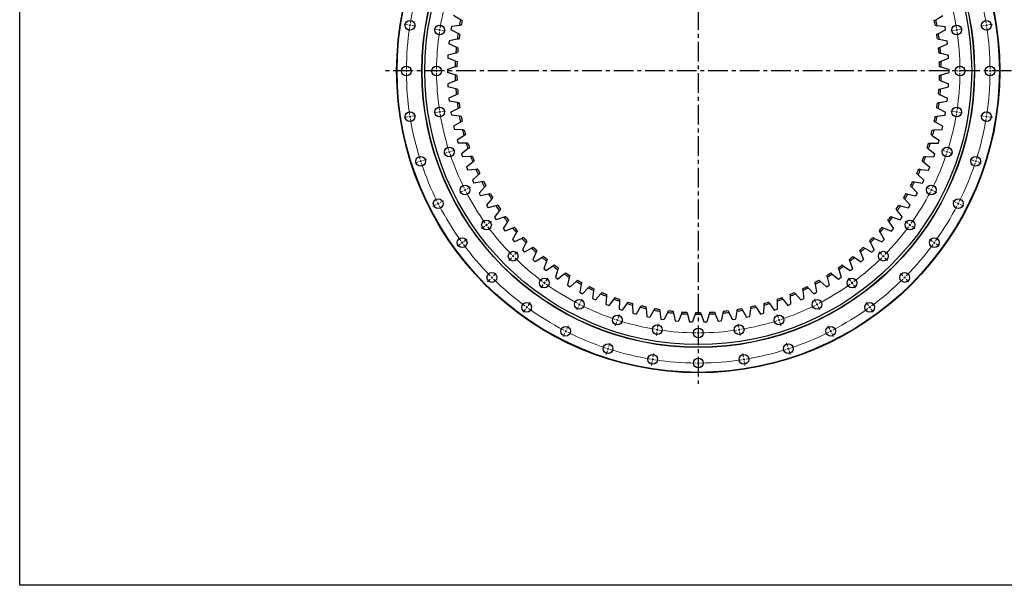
# Model space of a CAD drawing. Header units: millimetres. Extents: x -223 to 6478, y 4722 to 9797.
# Tile 1 of 9: x -223 to 2000, y 4722 to 5998. Entities that reach past the tile are written whole.
import ezdxf

# ---------------------------------------------------------------- set-up
doc = ezdxf.new("R2010")
doc.units = ezdxf.units.MM
doc.header["$LTSCALE"] = 20
doc.linetypes.add('CENTER', pattern=[10.16, 6.35, -1.27, 1.27, -1.27])

msp = doc.modelspace()

# ---------------------------------------------------------------- linework, layer by layer
at = {"linetype": 'CENTER', "ltscale": 0.35}
for p, q in [((1309.2, 6588.8), (1309.2, 5176.7)), ((2016.3, 5882.8), (602.1, 5882.8))]:
    msp.add_line(p, q, dxfattribs=at)
at = {"color": 7, "linetype": 'Continuous', "lineweight": 25}
for p, q in [((772.5, 5998.4), (756.8, 6007.6)), ((1845.9, 5998.4), (1861.5, 6007.6)), ((751.8, 5982.8), (750.6, 5975.8)), ((769.8, 5985.2), (751.8, 5982.8)), ((1848.6, 5985.2), (1866.6, 5982.8)), ((1867.8, 5975.8), (1866.6, 5982.8)), ((766.8, 5967.6), (750.6, 5975.8)), ((1851.6, 5967.6), (1867.8, 5975.8)), ((747, 5950.8), (746.2, 5943.8)), ((762.8, 5936.5), (746.2, 5943.8)), ((764.9, 5954.2), (747, 5950.8)), ((1853.5, 5954.2), (1871.4, 5950.8)), ((1855.6, 5936.5), (1872.2, 5943.8)), ((1872.2, 5943.8), (1871.4, 5950.8)), ((744.1, 5918.6), (743.7, 5911.5)), ((761.7, 5923), (744.1, 5918.6)), ((1856.7, 5923), (1874.3, 5918.6)), ((1874.7, 5911.5), (1874.3, 5918.6)), ((760.7, 5905.2), (743.7, 5911.5)), ((1857.7, 5905.2), (1874.7, 5911.5)), ((760.3, 5891.7), (742.9, 5886.3)), ((742.9, 5886.3), (742.9, 5879.2)), ((760.3, 5873.8), (742.9, 5879.2)), ((1858.1, 5891.7), (1875.5, 5886.3)), ((1858.1, 5873.8), (1875.5, 5879.2)), ((1875.5, 5879.2), (1875.5, 5886.3)), ((760.7, 5860.3), (743.7, 5854)), ((743.7, 5854), (744.1, 5846.9)), ((1857.7, 5860.3), (1874.7, 5854)), ((1874.3, 5846.9), (1874.7, 5854)), ((761.7, 5842.5), (744.1, 5846.9)), ((762.8, 5829.1), (746.2, 5821.7)), ((1855.6, 5829.1), (1872.2, 5821.7)), ((1856.7, 5842.5), (1874.3, 5846.9)), ((746.2, 5821.7), (747, 5814.7)), ((764.9, 5811.3), (747, 5814.7)), ((1853.5, 5811.3), (1871.4, 5814.7)), ((1871.4, 5814.7), (1872.2, 5821.7)), ((766.8, 5798), (750.6, 5789.7)), ((750.6, 5789.7), (751.8, 5782.7)), ((769.8, 5780.4), (751.8, 5782.7)), ((1848.6, 5780.4), (1866.6, 5782.7)), ((1851.6, 5798), (1867.8, 5789.7)), ((1866.6, 5782.7), (1867.8, 5789.7)), ((772.5, 5767.1), (756.8, 5758)), ((1845.9, 5767.1), (1861.5, 5758)), ((756.8, 5758), (758.5, 5751)), ((776.6, 5749.7), (758.5, 5751)), ((780, 5736.7), (764.9, 5726.6)), ((1838.4, 5736.7), (1853.5, 5726.6)), ((1841.8, 5749.7), (1859.9, 5751)), ((1859.9, 5751), (1861.5, 5758)), ((764.9, 5726.6), (766.9, 5719.8)), ((785, 5719.5), (766.9, 5719.8)), ((1833.4, 5719.5), (1851.5, 5719.8)), ((1851.5, 5719.8), (1853.5, 5726.6)), ((789.2, 5706.7), (774.7, 5695.8)), ((774.7, 5695.8), (777.1, 5689.1)), ((1829.2, 5706.7), (1843.7, 5695.8)), ((1841.3, 5689.1), (1843.7, 5695.8)), ((795.2, 5689.9), (777.1, 5689.1)), ((800.1, 5677.3), (786.2, 5665.6)), ((1818.3, 5677.3), (1832.2, 5665.6)), ((1823.2, 5689.9), (1841.3, 5689.1)), ((786.2, 5665.6), (789, 5659.1)), ((807, 5660.8), (789, 5659.1)), ((812.6, 5648.6), (799.5, 5636.1)), ((1805.7, 5648.6), (1818.9, 5636.1)), ((1811.3, 5660.8), (1829.4, 5659.1)), ((1829.4, 5659.1), (1832.2, 5665.6)), ((799.5, 5636.1), (802.6, 5629.7)), ((820.5, 5632.5), (802.6, 5629.7)), ((1797.9, 5632.5), (1815.8, 5629.7)), ((1815.8, 5629.7), (1818.9, 5636.1)), ((826.8, 5620.6), (814.4, 5607.4)), ((814.4, 5607.4), (817.9, 5601.2)), ((835.6, 5605.1), (817.9, 5601.2)), ((1782.8, 5605.1), (1800.5, 5601.2)), ((1791.6, 5620.6), (1804, 5607.4)), ((1800.5, 5601.2), (1804, 5607.4)), ((842.6, 5593.5), (830.9, 5579.6)), ((1775.8, 5593.5), (1787.5, 5579.6)), ((830.9, 5579.6), (834.7, 5573.6)), ((852.2, 5578.5), (834.7, 5573.6)), ((859.9, 5567.3), (849, 5552.8)), ((1758.5, 5567.3), (1769.4, 5552.8)), ((1766.2, 5578.5), (1783.7, 5573.6)), ((1783.7, 5573.6), (1787.5, 5579.6)), ((849, 5552.8), (853.2, 5547)), ((870.4, 5552.9), (853.2, 5547)), ((878.6, 5542.2), (868.6, 5527)), ((1739.8, 5542.2), (1749.8, 5527)), ((1748, 5552.9), (1765.2, 5547)), ((1765.2, 5547), (1769.4, 5552.8)), ((868.6, 5527), (873.1, 5521.6)), ((889.9, 5528.4), (873.1, 5521.6)), ((898.7, 5518.2), (889.6, 5502.5)), ((1719.7, 5518.2), (1728.8, 5502.5)), ((1728.5, 5528.4), (1745.3, 5521.6)), ((1745.3, 5521.6), (1749.8, 5527)), ((889.6, 5502.5), (894.4, 5497.2)), ((910.8, 5505), (894.4, 5497.2)), ((920.2, 5495.3), (912, 5479.1)), ((1698.2, 5495.3), (1706.4, 5479.1)), ((1707.6, 5505), (1724, 5497.2)), ((1724, 5497.2), (1728.8, 5502.5)), ((912, 5479.1), (917.1, 5474.2)), ((933, 5482.9), (917.1, 5474.2)), ((943, 5473.8), (935.7, 5457.1)), ((1675.4, 5473.8), (1682.7, 5457.1)), ((1685.4, 5482.9), (1701.3, 5474.2)), ((1701.3, 5474.2), (1706.4, 5479.1)), ((935.7, 5457.1), (941.1, 5452.5)), ((956.5, 5462.1), (941.1, 5452.5)), ((966.9, 5453.5), (960.6, 5436.5)), ((1651.5, 5453.5), (1657.8, 5436.5)), ((1661.9, 5462.1), (1677.3, 5452.5)), ((1677.3, 5452.5), (1682.7, 5457.1)), ((960.6, 5436.5), (966.2, 5432.2)), ((981.1, 5442.6), (966.2, 5432.2)), ((992, 5434.7), (986.6, 5417.3)), ((1626.4, 5434.7), (1631.7, 5417.3)), ((1637.3, 5442.6), (1652.2, 5432.2)), ((1652.2, 5432.2), (1657.8, 5436.5)), ((986.6, 5417.3), (992.5, 5413.3)), ((1006.7, 5424.6), (992.5, 5413.3)), ((1018.1, 5417.3), (1013.7, 5399.7)), ((1033.4, 5408.1), (1019.8, 5396)), ((1585, 5408.1), (1598.6, 5396)), ((1600.3, 5417.3), (1604.7, 5399.7)), ((1611.7, 5424.6), (1625.9, 5413.3)), ((1625.9, 5413.3), (1631.7, 5417.3)), ((1013.7, 5399.7), (1019.8, 5396)), ((1045.1, 5401.4), (1041.8, 5383.6)), ((1041.8, 5383.6), (1048.1, 5380.3)), ((1060.9, 5393.1), (1048.1, 5380.3)), ((1073, 5387.1), (1070.7, 5369.1)), ((1545.4, 5387.1), (1547.7, 5369.1)), ((1557.5, 5393.1), (1570.3, 5380.3)), ((1570.3, 5380.3), (1576.6, 5383.6)), ((1573.3, 5401.4), (1576.6, 5383.6)), ((1598.6, 5396), (1604.7, 5399.7)), ((1070.7, 5369.1), (1077.2, 5366.2)), ((1089.3, 5379.7), (1077.2, 5366.2)), ((1101.7, 5374.5), (1100.4, 5356.4)), ((1118.4, 5368), (1107.1, 5353.8)), ((1131.1, 5363.5), (1130.8, 5345.3)), ((1487.3, 5363.5), (1487.6, 5345.3)), ((1500, 5368), (1511.3, 5353.8)), ((1516.7, 5374.5), (1517.9, 5356.4)), ((1529.1, 5379.7), (1541.2, 5366.2)), ((1541.2, 5366.2), (1547.7, 5369.1)), ((1100.4, 5356.4), (1107.1, 5353.8)), ((1130.8, 5345.3), (1137.6, 5343.1)), ((1148.1, 5357.9), (1137.6, 5343.1)), ((1161, 5354.1), (1161.8, 5336)), ((1178.3, 5349.6), (1168.7, 5334.2)), ((1191.4, 5346.5), (1193.3, 5328.5)), ((1208.9, 5343), (1200.2, 5327.1)), ((1222.2, 5340.7), (1225.1, 5322.8)), ((1239.9, 5338.1), (1232.1, 5321.8)), ((1253.3, 5336.6), (1257.2, 5318.9)), ((1365.1, 5336.6), (1361.2, 5318.9)), ((1378.5, 5338.1), (1386.3, 5321.8)), ((1396.2, 5340.7), (1393.3, 5322.8)), ((1409.5, 5343), (1418.2, 5327.1)), ((1427, 5346.5), (1425.1, 5328.5)), ((1440.1, 5349.6), (1449.7, 5334.2)), ((1457.4, 5354.1), (1456.6, 5336)), ((1470.3, 5357.9), (1480.8, 5343.1)), ((1480.8, 5343.1), (1487.6, 5345.3)), ((1511.3, 5353.8), (1517.9, 5356.4)), ((1161.8, 5336), (1168.7, 5334.2)), ((1193.3, 5328.5), (1200.2, 5327.1)), ((1225.1, 5322.8), (1232.1, 5321.8)), ((1257.2, 5318.9), (1264.3, 5318.3)), ((1271.1, 5335.1), (1264.3, 5318.3)), ((1284.6, 5334.3), (1289.5, 5316.8)), ((1289.5, 5316.8), (1296.6, 5316.6)), ((1302.5, 5333.8), (1296.6, 5316.6)), ((1315.9, 5333.8), (1321.8, 5316.6)), ((1321.8, 5316.6), (1328.9, 5316.8)), ((1333.8, 5334.3), (1328.9, 5316.8)), ((1347.3, 5335.1), (1354.1, 5318.3)), ((1354.1, 5318.3), (1361.2, 5318.9)), ((1386.3, 5321.8), (1393.3, 5322.8)), ((1418.2, 5327.1), (1425.1, 5328.5)), ((1449.7, 5334.2), (1456.6, 5336))]:
    msp.add_line(p, q, dxfattribs=at)
at = {"color": 0, "linetype": 'Continuous', "lineweight": 18}
for p, q in [((653.4, 5986.6), (645, 5988)), ((658.3, 5985.8), (655.8, 5986.2)), ((658.3, 5985.8), (660.8, 5985.5)), ((663.2, 5985.1), (671.6, 5983.7)), ((1955.1, 5985.1), (1946.7, 5983.7)), ((1960.1, 5985.8), (1957.6, 5985.5)), ((1960.1, 5985.8), (1962.6, 5986.2)), ((1965, 5986.6), (1973.4, 5988)), ((720.5, 5976), (712.1, 5977.3)), ((725.5, 5975.2), (723, 5975.6)), ((725.5, 5975.2), (727.9, 5974.8)), ((730.4, 5974.4), (738.8, 5973.1)), ((1888, 5974.4), (1879.6, 5973.1)), ((1892.9, 5975.2), (1890.5, 5974.8)), ((1892.9, 5975.2), (1895.4, 5975.6)), ((1897.9, 5976), (1906.3, 5977.3)), ((645.2, 5882.8), (636.7, 5882.8)), ((650.2, 5882.8), (647.7, 5882.8)), ((650.2, 5882.8), (652.7, 5882.8)), ((655.2, 5882.8), (663.7, 5882.8)), ((713.2, 5882.8), (704.7, 5882.8)), ((718.2, 5882.8), (715.7, 5882.8)), ((718.2, 5882.8), (720.7, 5882.8)), ((723.2, 5882.8), (731.7, 5882.8)), ((1895.2, 5882.8), (1886.7, 5882.8)), ((1900.2, 5882.8), (1897.7, 5882.8)), ((1900.2, 5882.8), (1902.7, 5882.8)), ((1905.2, 5882.8), (1913.7, 5882.8)), ((1963.2, 5882.8), (1954.7, 5882.8)), ((1968.2, 5882.8), (1965.7, 5882.8)), ((1968.2, 5882.8), (1970.7, 5882.8)), ((1973.2, 5882.8), (1981.7, 5882.8)), ((663.2, 5780.4), (671.6, 5781.8)), ((720.5, 5789.5), (712.1, 5788.2)), ((725.5, 5790.3), (723, 5789.9)), ((725.5, 5790.3), (727.9, 5790.7)), ((730.4, 5791.1), (738.8, 5792.4)), ((1888, 5791.1), (1879.6, 5792.4)), ((1892.9, 5790.3), (1890.5, 5790.7)), ((1892.9, 5790.3), (1895.4, 5789.9)), ((1897.9, 5789.5), (1906.3, 5788.2)), ((1955.1, 5780.4), (1946.7, 5781.8)), ((653.4, 5778.9), (645, 5777.6)), ((658.3, 5779.7), (655.8, 5779.3)), ((658.3, 5779.7), (660.8, 5780.1)), ((1960.1, 5779.7), (1957.6, 5780.1)), ((1960.1, 5779.7), (1962.6, 5779.3)), ((1965, 5778.9), (1973.4, 5777.6)), ((742.4, 5698.6), (734.3, 5696)), ((747.1, 5700.1), (744.7, 5699.4)), ((747.1, 5700.1), (749.5, 5700.9)), ((751.9, 5701.7), (760, 5704.3)), ((1866.5, 5701.7), (1858.4, 5704.3)), ((1871.3, 5700.1), (1868.9, 5700.9)), ((1871.3, 5700.1), (1873.6, 5699.4)), ((1876, 5698.6), (1884.1, 5696)), ((677.7, 5677.6), (669.6, 5674.9)), ((682.5, 5679.1), (680.1, 5678.3)), ((682.5, 5679.1), (684.8, 5679.9)), ((687.2, 5680.7), (695.3, 5683.3)), ((1931.2, 5680.7), (1923.1, 5683.3)), ((1935.9, 5679.1), (1933.6, 5679.9)), ((1935.9, 5679.1), (1938.3, 5678.3)), ((1940.7, 5677.6), (1948.8, 5674.9)), ((778.2, 5612.2), (770.6, 5608.3)), ((782.6, 5614.4), (780.4, 5613.3)), ((782.6, 5614.4), (784.8, 5615.6)), ((787.1, 5616.7), (794.6, 5620.6)), ((1831.3, 5616.7), (1823.8, 5620.6)), ((1835.8, 5614.4), (1833.6, 5615.6)), ((1835.8, 5614.4), (1838, 5613.3)), ((1840.2, 5612.2), (1847.8, 5608.3)), ((717.6, 5581.3), (710, 5577.4)), ((722, 5583.6), (719.8, 5582.4)), ((722, 5583.6), (724.3, 5584.7)), ((726.5, 5585.8), (734.1, 5589.7)), ((1891.9, 5585.8), (1884.3, 5589.7)), ((1896.4, 5583.6), (1894.1, 5584.7)), ((1896.4, 5583.6), (1898.6, 5582.4)), ((1900.8, 5581.3), (1908.4, 5577.4)), ((831.1, 5535.4), (833.1, 5536.8)), ((835.1, 5538.3), (842, 5543.3)), ((1783.3, 5538.3), (1776.4, 5543.3)), ((1787.3, 5535.4), (1785.3, 5536.8)), ((827, 5532.4), (820.1, 5527.4)), ((831.1, 5535.4), (829, 5533.9)), ((1787.3, 5535.4), (1789.3, 5533.9)), ((1791.4, 5532.4), (1798.2, 5527.4)), ((772, 5492.5), (765.1, 5487.5)), ((776.1, 5495.4), (774, 5493.9)), ((776.1, 5495.4), (778.1, 5496.9)), ((780.1, 5498.3), (787, 5503.3)), ((1838.3, 5498.3), (1831.4, 5503.3)), ((1842.3, 5495.4), (1840.3, 5496.9)), ((1842.3, 5495.4), (1844.4, 5493.9)), ((1846.4, 5492.5), (1853.3, 5487.5)), ((894.8, 5468.4), (900.8, 5474.4)), ((1723.6, 5468.4), (1717.6, 5474.4)), ((887.8, 5461.3), (881.8, 5455.3)), ((891.3, 5464.9), (889.5, 5463.1)), ((891.3, 5464.9), (893.1, 5466.6)), ((1727.1, 5464.9), (1725.3, 5466.6)), ((1727.1, 5464.9), (1728.9, 5463.1)), ((1730.6, 5461.3), (1736.6, 5455.3)), ((846.7, 5420.3), (852.8, 5426.3)), ((1771.6, 5420.3), (1765.6, 5426.3)), ((839.7, 5413.2), (833.7, 5407.2)), ((843.2, 5416.8), (841.4, 5415)), ((843.2, 5416.8), (845, 5418.5)), ((961.8, 5404.6), (960.3, 5402.6)), ((961.8, 5404.6), (963.3, 5406.7)), ((964.8, 5408.7), (969.8, 5415.5)), ((1653.6, 5408.7), (1648.6, 5415.5)), ((1656.6, 5404.6), (1655.1, 5406.7)), ((1656.6, 5404.6), (1658, 5402.6)), ((1775.2, 5416.8), (1773.4, 5418.5)), ((1775.2, 5416.8), (1776.9, 5415)), ((1778.7, 5413.2), (1784.7, 5407.2)), ((958.9, 5400.6), (953.9, 5393.7)), ((1659.5, 5400.6), (1664.5, 5393.7)), ((924.8, 5353.7), (929.8, 5360.5)), ((1043.2, 5360.6), (1047, 5368.2)), ((1575.2, 5360.6), (1571.4, 5368.2)), ((1693.6, 5353.7), (1688.6, 5360.5)), ((918.9, 5345.6), (913.9, 5338.7)), ((921.8, 5349.6), (920.4, 5347.6)), ((921.8, 5349.6), (923.3, 5351.6)), ((1038.6, 5351.7), (1034.8, 5344.1)), ((1040.9, 5356.2), (1039.8, 5353.9)), ((1040.9, 5356.2), (1042, 5358.4)), ((1577.5, 5356.2), (1576.4, 5358.4)), ((1577.5, 5356.2), (1578.6, 5353.9)), ((1579.8, 5351.7), (1583.6, 5344.1)), ((1696.5, 5349.6), (1695.1, 5351.6)), ((1696.5, 5349.6), (1698, 5347.6)), ((1699.5, 5345.6), (1704.5, 5338.7)), ((1125, 5315.9), (1122.4, 5307.8)), ((1126.6, 5320.7), (1125.8, 5318.3)), ((1126.6, 5320.7), (1127.3, 5323.1)), ((1128.1, 5325.4), (1130.7, 5333.5)), ((1490.3, 5325.4), (1487.7, 5333.5)), ((1491.8, 5320.7), (1491.1, 5323.1)), ((1491.8, 5320.7), (1492.6, 5318.3)), ((1493.4, 5315.9), (1496, 5307.8)), ((1010, 5295.6), (1008.9, 5293.4)), ((1010, 5295.6), (1011.2, 5297.8)), ((1012.3, 5300), (1016.1, 5307.6)), ((1216, 5294.1), (1214.6, 5285.7)), ((1216.7, 5299), (1216.4, 5296.6)), ((1216.7, 5299), (1217.1, 5301.5)), ((1217.5, 5304), (1218.9, 5312.4)), ((1309.2, 5296.8), (1309.2, 5305.3)), ((1309.2, 5291.8), (1309.2, 5294.3)), ((1309.2, 5291.8), (1309.2, 5289.3)), ((1400.9, 5304), (1399.5, 5312.4)), ((1401.6, 5299), (1401.3, 5301.5)), ((1401.6, 5299), (1402, 5296.6)), ((1402.4, 5294.1), (1403.8, 5285.7)), ((1606.1, 5300), (1602.2, 5307.6)), ((1608.4, 5295.6), (1607.2, 5297.8)), ((1608.4, 5295.6), (1609.5, 5293.4)), ((1007.7, 5291.1), (1003.9, 5283.6)), ((1309.2, 5286.8), (1309.2, 5278.3)), ((1610.6, 5291.1), (1614.5, 5283.6)), ((1104, 5251.3), (1101.4, 5243.2)), ((1105.6, 5256), (1104.8, 5253.6)), ((1105.6, 5256), (1106.3, 5258.4)), ((1107.1, 5260.8), (1109.7, 5268.9)), ((1511.3, 5260.8), (1508.7, 5268.9)), ((1512.8, 5256), (1512.1, 5258.4)), ((1512.8, 5256), (1513.6, 5253.6)), ((1514.4, 5251.3), (1517, 5243.2)), ((1205.3, 5226.9), (1204, 5218.5)), ((1206.1, 5231.9), (1205.7, 5229.4)), ((1206.1, 5231.9), (1206.5, 5234.3)), ((1206.9, 5236.8), (1208.2, 5245.2)), ((1309.2, 5228.8), (1309.2, 5237.3)), ((1309.2, 5223.8), (1309.2, 5226.3)), ((1411.5, 5236.8), (1410.2, 5245.2)), ((1412.3, 5231.9), (1411.9, 5234.3)), ((1412.3, 5231.9), (1412.7, 5229.4)), ((1413.1, 5226.9), (1414.4, 5218.5)), ((1309.2, 5223.8), (1309.2, 5221.3)), ((1309.2, 5218.8), (1309.2, 5210.3))]:
    msp.add_line(p, q, dxfattribs=at)
msp.add_lwpolyline([(-223.1, 9797), (6477.7, 9797), (6477.7, 4722.4), (-223.1, 4722.4)], close=True)
at = {"color": 7, "linetype": 'Continuous', "lineweight": 25}
for centre, radius in [((1309.2, 5882.8), 681), ((1309.2, 5882.8), 680), ((1309.2, 5882.8), 624), ((1309.2, 5882.8), 623.5), ((1309.2, 5882.8), 617.5), ((658.3, 5985.8), 11), ((725.5, 5975.2), 11), ((1892.9, 5975.2), 11), ((1960.1, 5985.8), 11), ((650.2, 5882.8), 11), ((718.2, 5882.8), 11), ((1900.2, 5882.8), 11), ((1968.2, 5882.8), 11), ((658.3, 5779.7), 11), ((725.5, 5790.3), 11), ((1892.9, 5790.3), 11), ((1960.1, 5779.7), 11), ((747.1, 5700.1), 11), ((1871.3, 5700.1), 11), ((682.5, 5679.1), 11), ((1935.9, 5679.1), 11), ((782.6, 5614.4), 11), ((1835.8, 5614.4), 11), ((722, 5583.6), 11), ((1896.4, 5583.6), 11), ((831.1, 5535.4), 11), ((1787.3, 5535.4), 11), ((776.1, 5495.4), 11), ((1842.3, 5495.4), 11), ((891.3, 5464.9), 11), ((1727.1, 5464.9), 11), ((843.2, 5416.8), 11), ((1775.2, 5416.8), 11), ((961.8, 5404.6), 11), ((1656.6, 5404.6), 11), ((921.8, 5349.6), 11), ((1040.9, 5356.2), 11), ((1577.5, 5356.2), 11), ((1696.5, 5349.6), 11), ((1126.6, 5320.7), 11), ((1491.8, 5320.7), 11), ((1010, 5295.6), 11), ((1216.7, 5299), 11), ((1309.2, 5291.8), 11), ((1401.6, 5299), 11), ((1608.4, 5295.6), 11), ((1105.6, 5256), 11), ((1512.8, 5256), 11), ((1206.1, 5231.9), 11), ((1309.2, 5223.8), 11), ((1412.3, 5231.9), 11)]:
    msp.add_circle(centre, radius, dxfattribs=at)
at = {"color": 0, "linetype": 'Continuous', "lineweight": 18}
for radius, start, end in [(659, 162.4347, 170.5653), (659, 9.4347, 17.5653), (591, 162.4847, 170.5153), (591, 9.4847, 17.5153), (659, 171, 171.2174), (659, 170.7826, 171), (659, 9, 9.2174), (659, 8.7826, 9), (659, 171.4347, 179.5653), (591, 171.4847, 179.5153), (591, 171, 171.2424), (591, 170.7576, 171), (591, 9, 9.2424), (591, 8.7576, 9), (591, 0.4847, 8.5153), (659, 0.4347, 8.5653), (659, 179.7826, 180), (659, 180, 180.2174), (659, 180.4347, 188.5653), (591, 179.7576, 180), (591, 180, 180.2424), (591, 180.4847, 188.5153), (591, 351.4847, 359.5153), (591, 0, 0.2424), (591, 359.7576, 0), (659, 351.4347, 359.5653), (659, 0, 0.2174), (659, 359.7826, 0), (659, 188.7826, 189), (591, 188.7576, 189), (591, 189, 189.2424), (591, 189.4847, 197.5153), (591, 342.4847, 350.5153), (591, 350.7576, 351), (591, 351, 351.2424), (659, 351, 351.2174), (659, 189, 189.2174), (659, 189.4347, 197.5653), (659, 342.4347, 350.5653), (659, 350.7826, 351), (591, 197.7576, 198), (591, 198, 198.2424), (591, 198.4847, 206.5153), (591, 333.4847, 341.5153), (591, 341.7576, 342), (591, 342, 342.2424), (659, 197.7826, 198), (659, 198, 198.2174), (659, 198.4347, 206.5653), (659, 333.4347, 341.5653), (659, 341.7826, 342), (659, 342, 342.2174), (591, 206.7576, 207), (591, 207, 207.2424), (591, 207.4847, 215.5153), (591, 324.4847, 332.5153), (591, 332.7576, 333), (591, 333, 333.2424), (659, 206.7826, 207), (659, 207, 207.2174), (659, 332.7826, 333), (659, 333, 333.2174), (659, 207.4347, 215.5653), (659, 324.4347, 332.5653), (591, 215.7576, 216), (591, 324, 324.2424), (591, 216, 216.2424), (591, 216.4847, 224.5153), (591, 315.4847, 323.5153), (591, 323.7576, 324), (659, 215.7826, 216), (659, 216, 216.2174), (659, 323.7826, 324), (659, 324, 324.2174), (659, 216.4347, 224.5653), (659, 315.4347, 323.5653), (591, 224.7576, 225), (591, 225, 225.2424), (591, 225.4847, 233.5153), (591, 306.4847, 314.5153), (591, 314.7576, 315), (591, 315, 315.2424), (659, 224.7826, 225), (659, 225, 225.2174), (659, 225.4347, 233.5653), (591, 233.7576, 234), (591, 234, 234.2424), (591, 305.7576, 306), (591, 306, 306.2424), (659, 306.4347, 314.5653), (659, 314.7826, 315), (659, 315, 315.2174), (591, 234.4847, 242.5153), (591, 297.4847, 305.5153), (659, 233.7826, 234), (659, 234, 234.2174), (659, 234.4347, 242.5653), (591, 242.7576, 243), (591, 243, 243.2424), (591, 243.4847, 251.5153), (591, 288.4847, 296.5153), (591, 296.7576, 297), (591, 297, 297.2424), (659, 297.4347, 305.5653), (659, 305.7826, 306), (659, 306, 306.2174), (591, 251.7576, 252), (591, 252, 252.2424), (591, 252.4847, 260.5153), (591, 279.4847, 287.5153), (591, 287.7576, 288), (591, 288, 288.2424), (659, 242.7826, 243), (659, 243, 243.2174), (659, 243.4347, 251.5653), (591, 260.7576, 261), (591, 261, 261.2424), (591, 261.4847, 269.5153), (591, 269.7576, 270), (591, 270, 270.2424), (591, 270.4847, 278.5153), (591, 278.7576, 279), (591, 279, 279.2424), (659, 288.4347, 296.5653), (659, 296.7826, 297), (659, 297, 297.2174), (659, 251.7826, 252), (659, 252, 252.2174), (659, 252.4347, 260.5653), (659, 279.4347, 287.5653), (659, 287.7826, 288), (659, 288, 288.2174), (659, 260.7826, 261), (659, 261, 261.2174), (659, 261.4347, 269.5653), (659, 270.4347, 278.5653), (659, 278.7826, 279), (659, 279, 279.2174), (659, 269.7826, 270), (659, 270, 270.2174)]:
    msp.add_arc((1309.2, 5882.8), radius, start, end, dxfattribs=at)
at = {"color": 7, "linetype": 'Continuous', "lineweight": 25}
for radius, start, end in [(549, 167.8415, 169.2495), (545, 167.9797, 169.1112), (545, 10.8888, 12.0203), (549, 10.7505, 12.1585), (549, 171.1142, 172.5222), (545, 171.2524, 172.3839), (545, 7.6161, 8.7476), (549, 7.4778, 8.8858), (549, 174.3869, 175.7949), (545, 174.5252, 175.6567), (545, 4.3433, 5.4748), (549, 4.2051, 5.6131), (549, 177.6596, 179.0676), (545, 177.7979, 178.9294), (545, 1.0706, 2.2021), (549, 0.9324, 2.3404), (549, 180.9324, 182.3404), (545, 181.0706, 182.2021), (545, 357.7979, 358.9294), (549, 357.6596, 359.0676), (549, 184.2051, 185.6131), (545, 184.3433, 185.4748), (545, 354.5252, 355.6567), (549, 354.3869, 355.7949), (549, 187.4778, 188.8858), (545, 187.6161, 188.7476), (545, 351.2524, 352.3839), (549, 351.1142, 352.5222), (549, 190.7505, 192.1585), (545, 190.8888, 192.0203), (545, 347.9797, 349.1112), (549, 347.8415, 349.2495), (549, 194.0233, 195.4313), (545, 194.1615, 195.293), (545, 344.707, 345.8385), (549, 344.5687, 345.9767), (549, 197.296, 198.704), (545, 197.4342, 198.5658), (545, 341.4342, 342.5658), (549, 341.296, 342.704), (549, 200.5687, 201.9767), (545, 200.707, 201.8385), (545, 338.1615, 339.293), (549, 338.0233, 339.4313), (549, 203.8415, 205.2495), (545, 203.9797, 205.1112), (545, 334.8888, 336.0203), (549, 334.7505, 336.1585), (549, 207.1142, 208.5222), (545, 207.2524, 208.3839), (545, 331.6161, 332.7476), (549, 331.4778, 332.8858), (549, 210.3869, 211.7949), (545, 210.5252, 211.6567), (545, 328.3433, 329.4748), (549, 328.2051, 329.6131), (549, 213.6596, 215.0676), (545, 213.7979, 214.9294), (545, 325.0706, 326.2021), (549, 324.9324, 326.3404), (549, 216.9324, 218.3404), (545, 217.0706, 218.2021), (545, 321.7979, 322.9294), (549, 321.6596, 323.0676), (549, 220.2051, 221.6131), (545, 220.3433, 221.4748), (545, 318.5252, 319.6567), (549, 318.3869, 319.7949), (549, 223.4778, 224.8858), (545, 223.6161, 224.7476), (545, 315.2524, 316.3839), (549, 315.1142, 316.5222), (549, 226.7505, 228.1585), (545, 226.8888, 228.0203), (545, 311.9797, 313.1112), (549, 311.8415, 313.2495), (549, 230.0233, 231.4313), (545, 230.1615, 231.293), (545, 308.707, 309.8385), (549, 308.5687, 309.9767), (549, 233.296, 234.704), (545, 233.4342, 234.5658), (545, 236.707, 237.8385), (545, 302.1615, 303.293), (545, 305.4342, 306.5658), (549, 305.296, 306.704), (549, 236.5687, 237.9767), (549, 239.8415, 241.2495), (545, 239.9797, 241.1112), (545, 298.8888, 300.0203), (549, 298.7505, 300.1585), (549, 302.0233, 303.4313), (549, 243.1142, 244.5222), (545, 243.2524, 244.3839), (545, 246.5252, 247.6567), (545, 292.3433, 293.4748), (545, 295.6161, 296.7476), (549, 295.4778, 296.8858), (549, 246.3869, 247.7949), (549, 249.6596, 251.0676), (545, 249.7979, 250.9294), (545, 253.0706, 254.2021), (545, 285.7979, 286.9294), (545, 289.0706, 290.2021), (549, 288.9324, 290.3404), (549, 292.2051, 293.6131), (549, 252.9324, 254.3404), (549, 256.2051, 257.6131), (545, 256.3433, 257.4748), (549, 259.4778, 260.8858), (545, 259.6161, 260.7476), (549, 262.7505, 264.1585), (545, 262.8888, 264.0203), (545, 266.1615, 267.293), (545, 269.4342, 270.5658), (545, 272.707, 273.8385), (549, 275.8415, 277.2495), (545, 275.9797, 277.1112), (549, 279.1142, 280.5222), (545, 279.2524, 280.3839), (549, 282.3869, 283.7949), (545, 282.5252, 283.6567), (549, 285.6596, 287.0676), (549, 266.0233, 267.4313), (549, 269.296, 270.704), (549, 272.5687, 273.9767)]:
    msp.add_arc((1309.2, 5882.8), radius, start, end, dxfattribs=at)
for points in [[(774, 5985.7), (772.6, 5985.5), (771.2, 5985.3), (769.8, 5985.2)], [(776.1, 5996.3), (774.9, 5997), (773.7, 5997.7), (772.5, 5998.4)], [(1842.2, 5996.3), (1843.5, 5997), (1844.7, 5997.7), (1845.9, 5998.4)], [(1844.4, 5985.7), (1845.8, 5985.5), (1847.2, 5985.3), (1848.6, 5985.2)], [(770.5, 5965.6), (769.3, 5966.3), (768, 5966.9), (766.8, 5967.6)], [(1847.9, 5965.6), (1849.1, 5966.3), (1850.4, 5966.9), (1851.6, 5967.6)], [(769, 5955), (767.6, 5954.7), (766.2, 5954.5), (764.9, 5954.2)], [(1849.4, 5955), (1850.8, 5954.7), (1852.1, 5954.5), (1853.5, 5954.2)], [(765.8, 5924), (764.4, 5923.7), (763, 5923.4), (761.7, 5923)], [(766.7, 5934.8), (765.4, 5935.3), (764.1, 5935.9), (762.8, 5936.5)], [(1851.7, 5934.8), (1853, 5935.3), (1854.3, 5935.9), (1855.6, 5936.5)], [(1852.6, 5924), (1854, 5923.7), (1855.4, 5923.4), (1856.7, 5923)], [(764.3, 5892.9), (763, 5892.5), (761.6, 5892.1), (760.3, 5891.7)], [(764.6, 5903.7), (763.3, 5904.2), (762, 5904.7), (760.7, 5905.2)], [(1853.8, 5903.7), (1855.1, 5904.2), (1856.4, 5904.7), (1857.7, 5905.2)], [(1854.1, 5892.9), (1855.4, 5892.5), (1856.8, 5892.1), (1858.1, 5891.7)], [(764.3, 5872.6), (763, 5873), (761.6, 5873.4), (760.3, 5873.8)], [(1854.1, 5872.6), (1855.4, 5873), (1856.8, 5873.4), (1858.1, 5873.8)], [(764.6, 5861.8), (763.3, 5861.3), (762, 5860.8), (760.7, 5860.3)], [(1853.8, 5861.8), (1855.1, 5861.3), (1856.4, 5860.8), (1857.7, 5860.3)], [(765.8, 5841.5), (764.4, 5841.8), (763, 5842.2), (761.7, 5842.5)], [(766.7, 5830.8), (765.4, 5830.2), (764.1, 5829.6), (762.8, 5829.1)], [(1851.7, 5830.8), (1853, 5830.2), (1854.3, 5829.6), (1855.6, 5829.1)], [(1852.6, 5841.5), (1854, 5841.8), (1855.4, 5842.2), (1856.7, 5842.5)], [(769, 5810.5), (767.6, 5810.8), (766.2, 5811), (764.9, 5811.3)], [(1849.4, 5810.5), (1850.8, 5810.8), (1852.1, 5811), (1853.5, 5811.3)], [(770.5, 5799.9), (769.3, 5799.2), (768, 5798.6), (766.8, 5798)], [(1847.9, 5799.9), (1849.1, 5799.2), (1850.4, 5798.6), (1851.6, 5798)], [(774, 5779.8), (772.6, 5780), (771.2, 5780.2), (769.8, 5780.4)], [(776.1, 5769.3), (774.9, 5768.5), (773.7, 5767.8), (772.5, 5767.1)], [(1842.2, 5769.3), (1843.5, 5768.5), (1844.7, 5767.8), (1845.9, 5767.1)], [(1844.4, 5779.8), (1845.8, 5780), (1847.2, 5780.2), (1848.6, 5780.4)], [(780.8, 5749.4), (779.4, 5749.5), (778, 5749.6), (776.6, 5749.7)], [(783.5, 5739), (782.3, 5738.2), (781.2, 5737.5), (780, 5736.7)], [(1834.9, 5739), (1836.1, 5738.2), (1837.2, 5737.5), (1838.4, 5736.7)], [(1837.6, 5749.4), (1839, 5749.5), (1840.4, 5749.6), (1841.8, 5749.7)], [(789.2, 5719.5), (787.8, 5719.5), (786.4, 5719.5), (785, 5719.5)], [(1829.2, 5719.5), (1830.6, 5719.5), (1832, 5719.5), (1833.4, 5719.5)], [(792.6, 5709.2), (791.4, 5708.4), (790.3, 5707.5), (789.2, 5706.7)], [(1825.8, 5709.2), (1827, 5708.4), (1828.1, 5707.5), (1829.2, 5706.7)], [(799.4, 5690.1), (798, 5690), (796.6, 5689.9), (795.2, 5689.9)], [(803.3, 5680), (802.2, 5679.1), (801.2, 5678.2), (800.1, 5677.3)], [(1815.1, 5680), (1816.2, 5679.1), (1817.2, 5678.2), (1818.3, 5677.3)], [(1819, 5690.1), (1820.4, 5690), (1821.8, 5689.9), (1823.2, 5689.9)], [(811.2, 5661.3), (809.8, 5661.1), (808.4, 5661), (807, 5660.8)], [(815.7, 5651.5), (814.7, 5650.5), (813.7, 5649.5), (812.6, 5648.6)], [(1802.7, 5651.5), (1803.7, 5650.5), (1804.7, 5649.5), (1805.7, 5648.6)], [(1807.2, 5661.3), (1808.6, 5661.1), (1810, 5661), (1811.3, 5660.8)], [(824.7, 5633.2), (823.3, 5633), (821.9, 5632.8), (820.5, 5632.5)], [(1793.7, 5633.2), (1795.1, 5633), (1796.5, 5632.8), (1797.9, 5632.5)], [(829.7, 5623.7), (828.8, 5622.7), (827.8, 5621.6), (826.8, 5620.6)], [(839.7, 5605.9), (838.4, 5605.6), (837, 5605.3), (835.6, 5605.1)], [(1778.7, 5605.9), (1780, 5605.6), (1781.4, 5605.3), (1782.8, 5605.1)], [(1788.7, 5623.7), (1789.6, 5622.7), (1790.6, 5621.6), (1791.6, 5620.6)], [(845.3, 5596.7), (844.4, 5595.7), (843.5, 5594.6), (842.6, 5593.5)], [(1773.1, 5596.7), (1774, 5595.7), (1774.9, 5594.6), (1775.8, 5593.5)], [(856.3, 5579.6), (854.9, 5579.2), (853.6, 5578.8), (852.2, 5578.5)], [(862.4, 5570.7), (861.5, 5569.6), (860.7, 5568.5), (859.9, 5567.3)], [(1756, 5570.7), (1756.9, 5569.6), (1757.7, 5568.5), (1758.5, 5567.3)], [(1762.1, 5579.6), (1763.4, 5579.2), (1764.8, 5578.8), (1766.2, 5578.5)], [(874.3, 5554.2), (873, 5553.8), (871.7, 5553.3), (870.4, 5552.9)], [(880.9, 5545.7), (880.1, 5544.5), (879.4, 5543.4), (878.6, 5542.2)], [(1737.5, 5545.7), (1738.3, 5544.5), (1739, 5543.4), (1739.8, 5542.2)], [(1744, 5554.2), (1745.4, 5553.8), (1746.7, 5553.3), (1748, 5552.9)], [(893.8, 5529.9), (892.5, 5529.4), (891.2, 5528.9), (889.9, 5528.4)], [(900.9, 5521.8), (900.2, 5520.6), (899.4, 5519.4), (898.7, 5518.2)], [(1717.5, 5521.8), (1718.2, 5520.6), (1718.9, 5519.4), (1719.7, 5518.2)], [(1724.6, 5529.9), (1725.9, 5529.4), (1727.2, 5528.9), (1728.5, 5528.4)], [(914.6, 5506.8), (913.4, 5506.2), (912.1, 5505.6), (910.8, 5505)], [(922.1, 5499.1), (921.5, 5497.8), (920.9, 5496.6), (920.2, 5495.3)], [(1696.3, 5499.1), (1696.9, 5497.8), (1697.5, 5496.6), (1698.2, 5495.3)], [(1703.8, 5506.8), (1705, 5506.2), (1706.3, 5505.6), (1707.6, 5505)], [(936.7, 5484.9), (935.5, 5484.2), (934.3, 5483.5), (933, 5482.9)], [(944.7, 5477.6), (944.1, 5476.3), (943.5, 5475), (943, 5473.8)], [(1673.7, 5477.6), (1674.3, 5476.3), (1674.9, 5475), (1675.4, 5473.8)], [(1681.7, 5484.9), (1682.9, 5484.2), (1684.1, 5483.5), (1685.4, 5482.9)], [(960.1, 5464.3), (958.9, 5463.5), (957.7, 5462.8), (956.5, 5462.1)], [(968.4, 5457.5), (967.9, 5456.1), (967.4, 5454.8), (966.9, 5453.5)], [(1650, 5457.5), (1650.5, 5456.1), (1651, 5454.8), (1651.5, 5453.5)], [(1658.3, 5464.3), (1659.5, 5463.5), (1660.7, 5462.8), (1661.9, 5462.1)], [(984.5, 5445), (983.4, 5444.2), (982.2, 5443.4), (981.1, 5442.6)], [(993.2, 5438.7), (992.8, 5437.4), (992.4, 5436), (992, 5434.7)], [(1010, 5427.2), (1008.9, 5426.3), (1007.8, 5425.5), (1006.7, 5424.6)], [(1608.4, 5427.2), (1609.5, 5426.3), (1610.6, 5425.5), (1611.7, 5424.6)], [(1625.2, 5438.7), (1625.6, 5437.4), (1626, 5436), (1626.4, 5434.7)], [(1633.9, 5445), (1635, 5444.2), (1636.2, 5443.4), (1637.3, 5442.6)], [(1019.1, 5421.4), (1018.8, 5420), (1018.4, 5418.7), (1018.1, 5417.3)], [(1036.5, 5410.9), (1035.5, 5409.9), (1034.4, 5409), (1033.4, 5408.1)], [(1045.9, 5405.6), (1045.6, 5404.2), (1045.4, 5402.8), (1045.1, 5401.4)], [(1572.5, 5405.6), (1572.7, 5404.2), (1573, 5402.8), (1573.3, 5401.4)], [(1581.9, 5410.9), (1582.9, 5409.9), (1584, 5409), (1585, 5408.1)], [(1599.3, 5421.4), (1599.6, 5420), (1600, 5418.7), (1600.3, 5417.3)], [(1063.9, 5396.1), (1062.9, 5395.1), (1061.9, 5394.1), (1060.9, 5393.1)], [(1073.6, 5391.3), (1073.4, 5389.9), (1073.2, 5388.5), (1073, 5387.1)], [(1092.1, 5382.9), (1091.2, 5381.8), (1090.2, 5380.8), (1089.3, 5379.7)], [(1526.3, 5382.9), (1527.2, 5381.8), (1528.2, 5380.8), (1529.1, 5379.7)], [(1544.8, 5391.3), (1545, 5389.9), (1545.2, 5388.5), (1545.4, 5387.1)], [(1554.5, 5396.1), (1555.5, 5395.1), (1556.5, 5394.1), (1557.5, 5393.1)], [(1102, 5378.7), (1101.9, 5377.3), (1101.8, 5375.9), (1101.7, 5374.5)], [(1121, 5371.3), (1120.1, 5370.2), (1119.2, 5369.1), (1118.4, 5368)], [(1131.1, 5367.7), (1131.1, 5366.3), (1131.1, 5364.9), (1131.1, 5363.5)], [(1150.5, 5361.4), (1149.7, 5360.2), (1148.9, 5359.1), (1148.1, 5357.9)], [(1467.9, 5361.4), (1468.7, 5360.2), (1469.5, 5359.1), (1470.3, 5357.9)], [(1487.3, 5367.7), (1487.3, 5366.3), (1487.3, 5364.9), (1487.3, 5363.5)], [(1497.4, 5371.3), (1498.3, 5370.2), (1499.2, 5369.1), (1500, 5368)], [(1516.4, 5378.7), (1516.5, 5377.3), (1516.6, 5375.9), (1516.7, 5374.5)], [(1160.8, 5358.3), (1160.9, 5356.9), (1160.9, 5355.5), (1161, 5354.1)], [(1180.5, 5353.2), (1179.8, 5352), (1179, 5350.8), (1178.3, 5349.6)], [(1191, 5350.7), (1191.1, 5349.3), (1191.3, 5347.9), (1191.4, 5346.5)], [(1211, 5346.7), (1210.3, 5345.5), (1209.6, 5344.2), (1208.9, 5343)], [(1221.6, 5344.8), (1221.8, 5343.5), (1222, 5342.1), (1222.2, 5340.7)], [(1241.7, 5341.9), (1241.1, 5340.7), (1240.5, 5339.4), (1239.9, 5338.1)], [(1252.4, 5340.7), (1252.7, 5339.4), (1253, 5338), (1253.3, 5336.6)], [(1272.7, 5339), (1272.2, 5337.7), (1271.7, 5336.4), (1271.1, 5335.1)], [(1283.5, 5338.4), (1283.8, 5337), (1284.2, 5335.7), (1284.6, 5334.3)], [(1303.8, 5337.8), (1303.4, 5336.5), (1302.9, 5335.1), (1302.5, 5333.8)], [(1314.6, 5337.8), (1315, 5336.5), (1315.5, 5335.1), (1315.9, 5333.8)], [(1334.9, 5338.4), (1334.6, 5337), (1334.2, 5335.7), (1333.8, 5334.3)], [(1345.7, 5339), (1346.2, 5337.7), (1346.7, 5336.4), (1347.3, 5335.1)], [(1366, 5340.7), (1365.7, 5339.4), (1365.4, 5338), (1365.1, 5336.6)], [(1376.7, 5341.9), (1377.3, 5340.7), (1377.9, 5339.4), (1378.5, 5338.1)], [(1396.8, 5344.8), (1396.6, 5343.5), (1396.4, 5342.1), (1396.2, 5340.7)], [(1407.4, 5346.7), (1408.1, 5345.5), (1408.8, 5344.2), (1409.5, 5343)], [(1427.4, 5350.7), (1427.2, 5349.3), (1427.1, 5347.9), (1427, 5346.5)], [(1437.9, 5353.2), (1438.6, 5352), (1439.4, 5350.8), (1440.1, 5349.6)], [(1457.6, 5358.3), (1457.5, 5356.9), (1457.4, 5355.5), (1457.4, 5354.1)]]:
    msp.add_open_spline(points, degree=3, dxfattribs=at)

doc.saveas('drawing.dxf')
